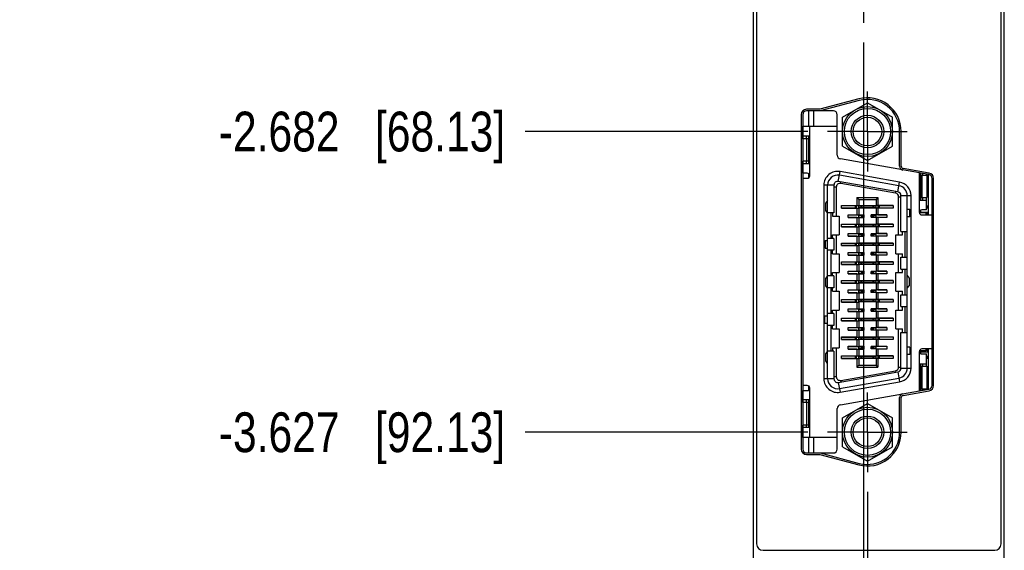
# Model space of a CAD drawing. Header units: inches. Extents: x 0.2 to 16.8, y 0.2 to 10.8.
# Tile 2 of 20: x 1.9 to 5, y 4.1 to 5.8. Entities that reach past the tile are written whole.
import ezdxf

# ---------------------------------------------------------------- set-up
doc = ezdxf.new("R2010")
doc.units = ezdxf.units.IN
doc.header["$LTSCALE"] = 0.935
doc.header["$MEASUREMENT"] = 0
doc.linetypes.add('CENTER', pattern=[0.6, 0.375, -0.075, 0.075, -0.075])
doc.layers.get('0').update_dxf_attribs({"linetype": 'CONTINUOUS'})
doc.layers.add('02___PRT_ALL_AXES', color=7, linetype='CONTINUOUS')
doc.layers.add('DIMENSIONS', color=7, linetype='CONTINUOUS')
doc.styles.get("Standard").update_dxf_attribs({"font": 'txt', "width": 0.8})
doc.dimstyles.new('DIMSTYLE_2', dxfattribs={"dimtxt": 0.125, "dimasz": 0.18, "dimexe": 0.18, "dimexo": 0.0625, "dimgap": 0.09, "dimtad": 0, "dimtih": 1, "dimtoh": 1, "dimdec": 3, "dimzin": 4, "dimdsep": 46, "dimtxsty": 'STANDARD', "dimblk": '_FILLED', "dimblk1": '_FILLED', "dimblk2": '_FILLED', "dimcen": 0.09, "dimadec": 0, "dimazin": 0, "dimtp": 0.01, "dimtm": 0.01, "dimtfac": 1, "dimtdec": 3, "dimtofl": 0, "dimtmove": 0, "dimatfit": 3, "dimldrblk": '_FILLED', "dimfxl": 1, "dimtolj": 1, "dimtzin": 4, "dimarcsym": 0})

# ---------------------------------------------------------------- blocks, each defined once
blk = doc.blocks.new('*D9')
at = {"layer": 'DIMENSIONS', "color": 2, "linetype": 'CONTINUOUS'}
for p, q in [((4.5603, 4.2817), (4.5603, 2.7952)), ((4.5603, 2.7952), (4.7259, 2.5626)), ((4.7259, 2.5626), (4.7259, 2.393))]:
    blk.add_line(p, q, dxfattribs=at)
at = {"layer": 'DIMENSIONS', "color": 2, "linetype": 'CONTINUOUS', "insert": (4.6634, 2.3305), "char_height": 0.125, "width": 1.425, "attachment_point": 3, "rotation": 90, "line_spacing_factor": 0.9}
blk.add_mtext('2X .064{\\Ftxt.shx;\\W1.000000;\\H0.125000; }[1.63]', dxfattribs=at)
blk = doc.blocks.new('_FILLED')
at = {"color": 0, "linetype": 'BYBLOCK'}
blk.add_solid([(0, 0), (-1, 0.174), (-1, -0.174)], dxfattribs=at)
blk = doc.blocks.new('*D10')
at = {"layer": 'DIMENSIONS', "color": 2, "linetype": 'CONTINUOUS'}
blk.add_line((4.5482, 5.6937), (4.5482, 2.393), dxfattribs=at)
at = {"layer": 'DIMENSIONS', "color": 2, "linetype": 'CONTINUOUS', "insert": (4.4857, 2.3305), "char_height": 0.125, "width": 1.425, "attachment_point": 3, "rotation": 90, "line_spacing_factor": 0.9}
blk.add_mtext('2X .052{\\Ftxt.shx;\\W1.000000;\\H0.125000; }[1.32]', dxfattribs=at)
blk = doc.blocks.new('*D14')
at = {"layer": 'DIMENSIONS', "color": 2, "linetype": 'CONTINUOUS'}
blk.add_line((4.3727, 5.4142), (3.4847, 5.4142), dxfattribs=at)
at = {"layer": 'DIMENSIONS', "color": 2, "linetype": 'CONTINUOUS', "insert": (3.4222, 5.4767), "char_height": 0.125, "width": 1.425, "attachment_point": 3, "line_spacing_factor": 0.9}
blk.add_mtext('-2.682{\\Ftxt.shx;\\W1.000000;\\H0.125000; }[68.13]', dxfattribs=at)
blk = doc.blocks.new('*D15')
at = {"layer": 'DIMENSIONS', "color": 2, "linetype": 'CONTINUOUS'}
blk.add_line((4.3727, 4.4693), (3.4847, 4.4693), dxfattribs=at)
at = {"layer": 'DIMENSIONS', "color": 2, "linetype": 'CONTINUOUS', "insert": (3.4222, 4.5318), "char_height": 0.125, "width": 1.425, "attachment_point": 3, "line_spacing_factor": 0.9}
blk.add_mtext('-3.627{\\Ftxt.shx;\\W1.000000;\\H0.125000; }[92.13]', dxfattribs=at)
blk = doc.blocks.new('*D16')
at = {"layer": 'DIMENSIONS', "color": 2, "linetype": 'CONTINUOUS'}
blk.add_line((4.3086, 3.2755), (3.4847, 3.2755), dxfattribs=at)
at = {"layer": 'DIMENSIONS', "color": 2, "linetype": 'CONTINUOUS', "insert": (3.4222, 3.338), "char_height": 0.125, "width": 1.525, "attachment_point": 3, "line_spacing_factor": 0.9}
blk.add_mtext('-4.821{\\Ftxt.shx;\\W1.000000;\\H0.125000; }[122.45]', dxfattribs=at)

msp = doc.modelspace()

# ---------------------------------------------------------------- linework, layer by layer
at = {"color": 7, "linetype": 'CONTINUOUS'}
for p, q in [((4.2022, 3.0805), (4.2022, 8.2184)), ((4.9902, 3.0805), (4.9902, 8.2184)), ((4.2122, 8.1884), (4.2122, 4.1184)), ((4.9802, 4.1184), (4.9802, 8.1884)), ((4.5332, 5.5166), (4.4106, 5.4842)), ((4.5344, 5.5118), (4.4113, 5.4792)), ((4.4106, 5.4842), (4.3693, 5.4842)), ((4.4533, 5.4792), (4.3693, 5.4792)), ((4.3752, 5.4792), (4.3752, 5.4309)), ((4.391, 5.4792), (4.3909, 5.4309)), ((4.4818, 5.4595), (4.5603, 5.5048)), ((4.5603, 5.5048), (4.6388, 5.4595)), ((4.3523, 5.4672), (4.3523, 4.4162)), ((4.3573, 5.4672), (4.3573, 4.4162)), ((4.4653, 5.3398), (4.4653, 5.4672)), ((4.4818, 5.3688), (4.4818, 5.4595)), ((4.6388, 5.3688), (4.6388, 5.4595)), ((4.3575, 5.3915), (4.3575, 5.4309)), ((4.3575, 5.4309), (4.4653, 5.4309)), ((4.3792, 5.2754), (4.3792, 5.4309)), ((4.6613, 5.3052), (4.6613, 5.4142)), ((4.6663, 5.3052), (4.6663, 5.4142)), ((4.3752, 5.3915), (4.3573, 5.3915)), ((4.3792, 5.3994), (4.3575, 5.3994)), ((4.3692, 5.3915), (4.3692, 5.3207)), ((4.3693, 5.3915), (4.3693, 5.3994)), ((4.3752, 5.3994), (4.3752, 5.3128)), ((4.4818, 5.3688), (4.5603, 5.3235)), ((4.5603, 5.3235), (4.6388, 5.3688)), ((4.3752, 5.3207), (4.3573, 5.3207)), ((4.3575, 5.2833), (4.3575, 5.3207)), ((4.3693, 5.3128), (4.3693, 5.3207)), ((4.7534, 5.2789), (4.4752, 5.328)), ((4.3792, 5.3128), (4.3575, 5.3128)), ((4.7542, 5.2838), (4.6721, 5.2983)), ((4.3573, 5.2675), (4.3713, 5.2675)), ((4.3713, 5.2833), (4.3575, 5.2833)), ((4.3752, 5.2822), (4.3752, 5.2686)), ((4.4688, 5.2575), (4.4743, 5.2885)), ((4.6592, 5.2439), (4.4722, 5.2769)), ((4.6613, 5.2555), (4.4743, 5.2885)), ((4.7237, 5.1602), (4.7237, 5.2842)), ((4.7276, 5.1986), (4.7276, 5.2835)), ((4.7276, 5.2773), (4.7473, 5.2773)), ((4.7314, 5.2773), (4.7314, 5.2065)), ((4.7335, 5.2824), (4.7335, 5.2773)), ((4.7453, 5.2803), (4.7453, 5.2773)), ((4.7473, 5.2773), (4.7473, 5.2065)), ((4.7512, 5.2793), (4.7512, 5.1523)), ((4.7633, 4.6163), (4.7633, 5.2671)), ((4.7683, 4.6163), (4.7683, 5.2671)), ((4.455, 5.2459), (4.4235, 5.2459)), ((4.4235, 5.2459), (4.4235, 4.6376)), ((4.4353, 4.6376), (4.4353, 5.2459)), ((4.455, 5.2459), (4.455, 5.1592)), ((4.4623, 5.2395), (4.455, 5.2395)), ((4.4623, 5.2395), (4.4623, 5.1484)), ((4.6558, 5.2245), (4.4688, 5.2575)), ((4.4762, 5.2511), (4.4771, 5.256)), ((4.6484, 5.2208), (4.4762, 5.2511)), ((4.6558, 5.2245), (4.6613, 5.2555)), ((4.4353, 5.1976), (4.4294, 5.1898)), ((4.5274, 5.2069), (4.5931, 5.2069)), ((4.5274, 5.2069), (4.5333, 5.201)), ((4.5274, 5.2069), (4.5274, 5.1821)), ((4.5333, 5.201), (4.5872, 5.201)), ((4.5333, 5.201), (4.5333, 5.182)), ((4.5931, 5.2069), (4.5872, 5.201)), ((4.5872, 5.201), (4.5872, 5.182)), ((4.5931, 5.2069), (4.5931, 5.1821)), ((4.6484, 5.2208), (4.6493, 5.2257)), ((4.6582, 5.2091), (4.6656, 5.2091)), ((4.6582, 5.0894), (4.6582, 5.2091)), ((4.6656, 5.2129), (4.6971, 5.2129)), ((4.6656, 5.1002), (4.6656, 5.2129)), ((4.6853, 4.6706), (4.6853, 5.2129)), ((4.6971, 4.6706), (4.6971, 5.2129)), ((4.7237, 5.1986), (4.7453, 5.1986)), ((4.7276, 5.2065), (4.7473, 5.2065)), ((4.7335, 5.2065), (4.7335, 5.1986)), ((4.7453, 5.1681), (4.7453, 5.2065)), ((4.4294, 5.1661), (4.4294, 5.1898)), ((4.4353, 5.1583), (4.4294, 5.1661)), ((4.4788, 5.1821), (4.5274, 5.1821)), ((4.4788, 5.1738), (4.4788, 5.1821)), ((4.4788, 5.182), (4.5333, 5.182)), ((4.4788, 5.1739), (4.5333, 5.1739)), ((4.5274, 5.1738), (4.4788, 5.1738)), ((4.5223, 5.1809), (4.5262, 5.1809)), ((4.5223, 5.175), (4.5223, 5.1809)), ((4.5223, 5.175), (4.5262, 5.175)), ((4.5262, 5.175), (4.5262, 5.1809)), ((4.5274, 5.1821), (4.5333, 5.182)), ((4.5274, 5.1738), (4.5333, 5.1739)), ((4.5274, 5.1738), (4.5274, 5.1527)), ((4.5333, 5.1739), (4.5333, 5.182)), ((4.5872, 5.1813), (4.5333, 5.1813)), ((4.5333, 5.1809), (4.5872, 5.1809)), ((4.5333, 5.175), (4.5872, 5.175)), ((4.5872, 5.1746), (4.5333, 5.1746)), ((4.5333, 5.1739), (4.5333, 5.1527)), ((4.5405, 5.175), (4.5405, 5.1809)), ((4.5428, 5.175), (4.5428, 5.1809)), ((4.5778, 5.175), (4.5778, 5.1809)), ((4.5802, 5.175), (4.5802, 5.1809)), ((4.5931, 5.1821), (4.5872, 5.182)), ((4.641, 5.182), (4.5872, 5.182)), ((4.5872, 5.1739), (4.5872, 5.182)), ((4.641, 5.1739), (4.5872, 5.1739)), ((4.5931, 5.1738), (4.5872, 5.1739)), ((4.5872, 5.1739), (4.5872, 5.1527)), ((4.5931, 5.1821), (4.641, 5.1821)), ((4.641, 5.1738), (4.5931, 5.1738)), ((4.5931, 5.1738), (4.5931, 5.1527)), ((4.5944, 5.1809), (4.5983, 5.1809)), ((4.5944, 5.175), (4.5944, 5.1809)), ((4.5944, 5.175), (4.5983, 5.175)), ((4.5983, 5.175), (4.5983, 5.1809)), ((4.641, 5.1821), (4.641, 5.1738)), ((4.6853, 5.1701), (4.6933, 5.1701)), ((4.6933, 5.1464), (4.6933, 5.1701)), ((4.6933, 5.1464), (4.6933, 5.1701)), ((4.7276, 5.1583), (4.7276, 5.167)), ((4.7453, 5.1681), (4.7315, 5.1681)), ((4.7453, 5.1809), (4.7512, 5.1809)), ((4.7453, 5.175), (4.7512, 5.175)), ((4.748, 5.175), (4.748, 5.1809)), ((4.455, 5.1592), (4.4353, 5.1592)), ((4.4461, 5.0785), (4.4461, 5.1592)), ((4.4505, 5.1592), (4.4505, 5.1484)), ((4.4505, 5.1484), (4.4712, 5.1484)), ((4.4712, 5.1484), (4.4712, 5.0894)), ((4.4998, 5.1527), (4.5333, 5.1527)), ((4.4998, 5.1527), (4.5274, 5.1527)), ((4.4998, 5.1441), (4.4998, 5.1527)), ((4.4998, 5.1442), (4.5333, 5.1442)), ((4.5274, 5.1441), (4.4998, 5.1441)), ((4.5274, 5.1527), (4.5333, 5.1527)), ((4.5274, 5.1441), (4.5333, 5.1442)), ((4.5274, 5.1441), (4.5274, 5.123)), ((4.5333, 5.1527), (4.5487, 5.1527)), ((4.5333, 5.1442), (4.5333, 5.1527)), ((4.5333, 5.1514), (4.5487, 5.1514)), ((4.5333, 5.1455), (4.5487, 5.1455)), ((4.5333, 5.1442), (4.5333, 5.123)), ((4.5333, 5.1441), (4.5487, 5.1441)), ((4.5422, 5.1455), (4.5422, 5.1514)), ((4.5433, 5.1455), (4.5433, 5.1514)), ((4.5477, 5.1455), (4.5477, 5.1514)), ((4.5487, 5.1527), (4.5487, 5.1441)), ((4.5872, 5.1521), (4.5723, 5.1521)), ((4.5723, 5.1448), (4.5723, 5.1521)), ((4.5723, 5.1514), (4.5872, 5.1514)), ((4.5723, 5.1455), (4.5872, 5.1455)), ((4.5872, 5.1448), (4.5723, 5.1448)), ((4.574, 5.1455), (4.574, 5.1514)), ((4.5784, 5.1455), (4.5784, 5.1514)), ((4.5795, 5.1455), (4.5795, 5.1514)), ((4.5931, 5.1527), (4.5872, 5.1527)), ((4.6211, 5.1527), (4.5872, 5.1527)), ((4.5872, 5.1442), (4.5872, 5.1527)), ((4.6211, 5.1442), (4.5872, 5.1442)), ((4.5931, 5.1441), (4.5872, 5.1442)), ((4.5872, 5.1442), (4.5872, 5.123)), ((4.5931, 5.1527), (4.6211, 5.1527)), ((4.6211, 5.1441), (4.5931, 5.1441)), ((4.5931, 5.1441), (4.5931, 5.123)), ((4.6211, 5.1527), (4.6211, 5.1441)), ((4.6933, 5.1464), (4.6853, 5.1464)), ((4.7433, 5.1583), (4.7239, 5.1583)), ((4.7276, 5.1612), (4.7512, 5.1612)), ((4.7315, 5.1523), (4.7633, 5.1523)), ((4.7433, 5.1583), (4.7433, 5.1523)), ((4.7433, 5.1553), (4.7512, 5.1553)), ((4.7482, 5.1612), (4.7482, 5.1553)), ((4.4788, 5.123), (4.5274, 5.123)), ((4.4788, 5.1148), (4.4788, 5.123)), ((4.4788, 5.1229), (4.5333, 5.1229)), ((4.5274, 5.1148), (4.4788, 5.1148)), ((4.4788, 5.1148), (4.5333, 5.1148)), ((4.5223, 5.1218), (4.5262, 5.1218)), ((4.5223, 5.1159), (4.5223, 5.1218)), ((4.5223, 5.1159), (4.5262, 5.1159)), ((4.5262, 5.1159), (4.5262, 5.1218)), ((4.5274, 5.123), (4.5333, 5.123)), ((4.5274, 5.1148), (4.5333, 5.1148)), ((4.5274, 5.1148), (4.5274, 5.0937)), ((4.5333, 5.1148), (4.5333, 5.1229)), ((4.5872, 5.1222), (4.5333, 5.1222)), ((4.5333, 5.1218), (4.5872, 5.1218)), ((4.5333, 5.1159), (4.5872, 5.1159)), ((4.5872, 5.1155), (4.5333, 5.1155)), ((4.5333, 5.1148), (4.5333, 5.0936)), ((4.5405, 5.1159), (4.5405, 5.1218)), ((4.5428, 5.1159), (4.5428, 5.1218)), ((4.5778, 5.1159), (4.5778, 5.1218)), ((4.5802, 5.1159), (4.5802, 5.1218)), ((4.5931, 5.123), (4.5872, 5.123)), ((4.641, 5.1229), (4.5872, 5.1229)), ((4.5872, 5.1148), (4.5872, 5.1229)), ((4.641, 5.1148), (4.5872, 5.1148)), ((4.5931, 5.1148), (4.5872, 5.1148)), ((4.5872, 5.1148), (4.5872, 5.0936)), ((4.5931, 5.123), (4.641, 5.123)), ((4.641, 5.1148), (4.5931, 5.1148)), ((4.5931, 5.1148), (4.5931, 5.0937)), ((4.5944, 5.1218), (4.5983, 5.1218)), ((4.5944, 5.1159), (4.5944, 5.1218)), ((4.5944, 5.1159), (4.5983, 5.1159)), ((4.5983, 5.1159), (4.5983, 5.1218)), ((4.641, 5.123), (4.641, 5.1148)), ((4.455, 5.0785), (4.4353, 5.0785)), ((4.4505, 5.0894), (4.4712, 5.0894)), ((4.4505, 5.0785), (4.4505, 5.0894)), ((4.455, 5.0785), (4.455, 5.0411)), ((4.4623, 5.0894), (4.4623, 5.0303)), ((4.4998, 5.0937), (4.5274, 5.0937)), ((4.4998, 5.085), (4.4998, 5.0937)), ((4.4998, 5.0936), (4.5333, 5.0936)), ((4.4998, 5.0851), (4.5333, 5.0851)), ((4.5274, 5.085), (4.4998, 5.085)), ((4.5274, 5.0937), (4.5333, 5.0936)), ((4.5274, 5.085), (4.5333, 5.0851)), ((4.5274, 5.085), (4.5274, 5.064)), ((4.5333, 5.0937), (4.5487, 5.0937)), ((4.5333, 5.0851), (4.5333, 5.0936)), ((4.5333, 5.0923), (4.5487, 5.0923)), ((4.5333, 5.0864), (4.5487, 5.0864)), ((4.5333, 5.0851), (4.5333, 5.0639)), ((4.5333, 5.085), (4.5487, 5.085)), ((4.5422, 5.0864), (4.5422, 5.0923)), ((4.5433, 5.0864), (4.5433, 5.0923)), ((4.5477, 5.0864), (4.5477, 5.0923)), ((4.5487, 5.0937), (4.5487, 5.085)), ((4.5872, 5.093), (4.5723, 5.093)), ((4.5723, 5.0857), (4.5723, 5.093)), ((4.5723, 5.0923), (4.5872, 5.0923)), ((4.5723, 5.0864), (4.5872, 5.0864)), ((4.5872, 5.0857), (4.5723, 5.0857)), ((4.574, 5.0864), (4.574, 5.0923)), ((4.5784, 5.0864), (4.5784, 5.0923)), ((4.5795, 5.0864), (4.5795, 5.0923)), ((4.5931, 5.0937), (4.5872, 5.0936)), ((4.6211, 5.0936), (4.5872, 5.0936)), ((4.5872, 5.0851), (4.5872, 5.0936)), ((4.6211, 5.0851), (4.5872, 5.0851)), ((4.5931, 5.085), (4.5872, 5.0851)), ((4.5872, 5.0851), (4.5872, 5.0639)), ((4.5931, 5.0937), (4.6211, 5.0937)), ((4.6211, 5.085), (4.5931, 5.085)), ((4.5931, 5.085), (4.5931, 5.064)), ((4.6211, 5.0937), (4.6211, 5.085)), ((4.6493, 5.0894), (4.67, 5.0894)), ((4.6493, 5.0303), (4.6493, 5.0894)), ((4.6656, 5.1002), (4.6853, 5.1002)), ((4.67, 5.0894), (4.67, 5.1002)), ((4.6784, 5.0195), (4.6784, 5.1002)), ((4.4272, 5.0716), (4.4353, 5.0716)), ((4.4272, 5.0716), (4.4272, 5.048)), ((4.4272, 5.0716), (4.4272, 5.048)), ((4.4272, 5.048), (4.4353, 5.048)), ((4.4788, 5.064), (4.5274, 5.064)), ((4.4788, 5.0557), (4.4788, 5.064)), ((4.4788, 5.0639), (4.5333, 5.0639)), ((4.4788, 5.0558), (4.5333, 5.0558)), ((4.5274, 5.0557), (4.4788, 5.0557)), ((4.5223, 5.0628), (4.5262, 5.0628)), ((4.5223, 5.0569), (4.5223, 5.0628)), ((4.5223, 5.0569), (4.5262, 5.0569)), ((4.5262, 5.0569), (4.5262, 5.0628)), ((4.5274, 5.064), (4.5333, 5.0639)), ((4.5274, 5.0557), (4.5333, 5.0558)), ((4.5274, 5.0557), (4.5274, 5.0346)), ((4.5333, 5.0558), (4.5333, 5.0639)), ((4.5872, 5.0632), (4.5333, 5.0632)), ((4.5333, 5.0628), (4.5872, 5.0628)), ((4.5333, 5.0569), (4.5872, 5.0569)), ((4.5872, 5.0565), (4.5333, 5.0565)), ((4.5333, 5.0558), (4.5333, 5.0346)), ((4.5405, 5.0569), (4.5405, 5.0628)), ((4.5428, 5.0569), (4.5428, 5.0628)), ((4.5778, 5.0569), (4.5778, 5.0628)), ((4.5802, 5.0569), (4.5802, 5.0628)), ((4.5931, 5.064), (4.5872, 5.0639)), ((4.641, 5.0639), (4.5872, 5.0639)), ((4.5872, 5.0558), (4.5872, 5.0639)), ((4.641, 5.0558), (4.5872, 5.0558)), ((4.5931, 5.0557), (4.5872, 5.0558)), ((4.5872, 5.0558), (4.5872, 5.0346)), ((4.5931, 5.064), (4.641, 5.064)), ((4.641, 5.0557), (4.5931, 5.0557)), ((4.5931, 5.0557), (4.5931, 5.0346)), ((4.5944, 5.0628), (4.5983, 5.0628)), ((4.5944, 5.0569), (4.5944, 5.0628)), ((4.5944, 5.0569), (4.5983, 5.0569)), ((4.5983, 5.0569), (4.5983, 5.0628)), ((4.641, 5.064), (4.641, 5.0557)), ((4.455, 5.0411), (4.4353, 5.0411)), ((4.4461, 4.9604), (4.4461, 5.0411)), ((4.4505, 5.0303), (4.4505, 5.0411)), ((4.4505, 5.0303), (4.4712, 5.0303)), ((4.4712, 5.0303), (4.4712, 4.9712)), ((4.4998, 5.0346), (4.5333, 5.0346)), ((4.4998, 5.0346), (4.5274, 5.0346)), ((4.4998, 5.026), (4.4998, 5.0346)), ((4.4998, 5.0261), (4.5333, 5.0261)), ((4.5274, 5.026), (4.4998, 5.026)), ((4.5274, 5.0346), (4.5333, 5.0346)), ((4.5274, 5.026), (4.5333, 5.026)), ((4.5274, 5.026), (4.5274, 5.0049)), ((4.5333, 5.0346), (4.5487, 5.0346)), ((4.5333, 5.0261), (4.5333, 5.0346)), ((4.5333, 5.0333), (4.5487, 5.0333)), ((4.5333, 5.0273), (4.5487, 5.0273)), ((4.5333, 5.026), (4.5487, 5.026)), ((4.5333, 5.026), (4.5333, 5.0048)), ((4.5422, 5.0273), (4.5422, 5.0333)), ((4.5433, 5.0273), (4.5433, 5.0333)), ((4.5477, 5.0273), (4.5477, 5.0333)), ((4.5487, 5.0346), (4.5487, 5.026)), ((4.5872, 5.0339), (4.5723, 5.0339)), ((4.5723, 5.0267), (4.5723, 5.0339)), ((4.5723, 5.0333), (4.5872, 5.0333)), ((4.5723, 5.0273), (4.5872, 5.0273)), ((4.5872, 5.0267), (4.5723, 5.0267)), ((4.574, 5.0273), (4.574, 5.0333)), ((4.5784, 5.0273), (4.5784, 5.0333)), ((4.5795, 5.0273), (4.5795, 5.0333)), ((4.5931, 5.0346), (4.5872, 5.0346)), ((4.6211, 5.0346), (4.5872, 5.0346)), ((4.5872, 5.0261), (4.5872, 5.0346)), ((4.6211, 5.0261), (4.5872, 5.0261)), ((4.5931, 5.026), (4.5872, 5.026)), ((4.5872, 5.026), (4.5872, 5.0048)), ((4.5931, 5.0346), (4.6211, 5.0346)), ((4.6211, 5.026), (4.5931, 5.026)), ((4.5931, 5.026), (4.5931, 5.0049)), ((4.6211, 5.0346), (4.6211, 5.026)), ((4.6493, 5.0303), (4.67, 5.0303)), ((4.6582, 4.9712), (4.6582, 5.0303)), ((4.6656, 5.0195), (4.6853, 5.0195)), ((4.6656, 4.9821), (4.6656, 5.0195)), ((4.67, 5.0195), (4.67, 5.0303)), ((4.4788, 5.0049), (4.5274, 5.0049)), ((4.4788, 4.9966), (4.4788, 5.0049)), ((4.4788, 5.0048), (4.5333, 5.0048)), ((4.4788, 4.9967), (4.5333, 4.9967)), ((4.5274, 4.9966), (4.4788, 4.9966)), ((4.5223, 5.0037), (4.5262, 5.0037)), ((4.5223, 4.9978), (4.5223, 5.0037)), ((4.5223, 4.9978), (4.5262, 4.9978)), ((4.5262, 4.9978), (4.5262, 5.0037)), ((4.5274, 5.0049), (4.5333, 5.0048)), ((4.5274, 4.9966), (4.5333, 4.9967)), ((4.5274, 4.9966), (4.5274, 4.9756)), ((4.5333, 4.9967), (4.5333, 5.0048)), ((4.5872, 5.0041), (4.5333, 5.0041)), ((4.5333, 5.0037), (4.5872, 5.0037)), ((4.5333, 4.9978), (4.5872, 4.9978)), ((4.5872, 4.9974), (4.5333, 4.9974)), ((4.5333, 4.9967), (4.5333, 4.9755)), ((4.5405, 4.9978), (4.5405, 5.0037)), ((4.5428, 4.9978), (4.5428, 5.0037)), ((4.5778, 4.9978), (4.5778, 5.0037)), ((4.5802, 4.9978), (4.5802, 5.0037)), ((4.5931, 5.0049), (4.5872, 5.0048)), ((4.641, 5.0048), (4.5872, 5.0048)), ((4.5872, 4.9967), (4.5872, 5.0048)), ((4.641, 4.9967), (4.5872, 4.9967)), ((4.5931, 4.9966), (4.5872, 4.9967)), ((4.5872, 4.9967), (4.5872, 4.9755)), ((4.5931, 5.0049), (4.641, 5.0049)), ((4.641, 4.9966), (4.5931, 4.9966)), ((4.5931, 4.9966), (4.5931, 4.9756)), ((4.5944, 5.0037), (4.5983, 5.0037)), ((4.5944, 4.9978), (4.5944, 5.0037)), ((4.5944, 4.9978), (4.5983, 4.9978)), ((4.5983, 4.9978), (4.5983, 5.0037)), ((4.641, 5.0049), (4.641, 4.9966)), ((4.6656, 4.9821), (4.6853, 4.9821)), ((4.67, 4.9712), (4.67, 4.9821)), ((4.6784, 4.9014), (4.6784, 4.9821)), ((4.4353, 4.9614), (4.4294, 4.9535)), ((4.4294, 4.9299), (4.4294, 4.9535)), ((4.455, 4.9604), (4.4353, 4.9604)), ((4.4505, 4.9712), (4.4712, 4.9712)), ((4.4505, 4.9604), (4.4505, 4.9712)), ((4.455, 4.9604), (4.455, 4.923)), ((4.4623, 4.9712), (4.4623, 4.9122)), ((4.4998, 4.9756), (4.5274, 4.9756)), ((4.4998, 4.9669), (4.4998, 4.9756)), ((4.4998, 4.9755), (4.5333, 4.9755)), ((4.4998, 4.967), (4.5333, 4.967)), ((4.5274, 4.9669), (4.4998, 4.9669)), ((4.5274, 4.9756), (4.5333, 4.9755)), ((4.5274, 4.9669), (4.5333, 4.967)), ((4.5274, 4.9669), (4.5274, 4.9459)), ((4.5333, 4.9756), (4.5487, 4.9756)), ((4.5333, 4.967), (4.5333, 4.9755)), ((4.5333, 4.9742), (4.5487, 4.9742)), ((4.5333, 4.9683), (4.5487, 4.9683)), ((4.5333, 4.967), (4.5333, 4.9458)), ((4.5333, 4.9669), (4.5487, 4.9669)), ((4.5422, 4.9683), (4.5422, 4.9742)), ((4.5433, 4.9683), (4.5433, 4.9742)), ((4.5477, 4.9683), (4.5477, 4.9742)), ((4.5487, 4.9756), (4.5487, 4.9669)), ((4.5872, 4.9749), (4.5723, 4.9749)), ((4.5723, 4.9676), (4.5723, 4.9749)), ((4.5723, 4.9742), (4.5872, 4.9742)), ((4.5723, 4.9683), (4.5872, 4.9683)), ((4.5872, 4.9676), (4.5723, 4.9676)), ((4.574, 4.9683), (4.574, 4.9742)), ((4.5784, 4.9683), (4.5784, 4.9742)), ((4.5795, 4.9683), (4.5795, 4.9742)), ((4.5931, 4.9756), (4.5872, 4.9755)), ((4.6211, 4.9755), (4.5872, 4.9755)), ((4.5872, 4.967), (4.5872, 4.9755)), ((4.6211, 4.967), (4.5872, 4.967)), ((4.5931, 4.9669), (4.5872, 4.967)), ((4.5872, 4.967), (4.5872, 4.9458)), ((4.5931, 4.9756), (4.6211, 4.9756)), ((4.6211, 4.9669), (4.5931, 4.9669)), ((4.5931, 4.9669), (4.5931, 4.9459)), ((4.6211, 4.9756), (4.6211, 4.9669)), ((4.6493, 4.9712), (4.67, 4.9712)), ((4.6493, 4.9122), (4.6493, 4.9712)), ((4.6853, 4.9614), (4.6912, 4.9535)), ((4.6912, 4.9535), (4.6912, 4.9299)), ((4.4353, 4.922), (4.4294, 4.9299)), ((4.455, 4.923), (4.4353, 4.923)), ((4.4461, 4.8423), (4.4461, 4.923)), ((4.4505, 4.9122), (4.4505, 4.923)), ((4.4788, 4.9459), (4.5274, 4.9459)), ((4.4788, 4.9376), (4.4788, 4.9459)), ((4.4788, 4.9458), (4.5333, 4.9458)), ((4.4788, 4.9377), (4.5333, 4.9377)), ((4.5274, 4.9376), (4.4788, 4.9376)), ((4.5223, 4.9447), (4.5262, 4.9447)), ((4.5223, 4.9388), (4.5223, 4.9447)), ((4.5223, 4.9388), (4.5262, 4.9388)), ((4.5262, 4.9388), (4.5262, 4.9447)), ((4.5274, 4.9459), (4.5333, 4.9458)), ((4.5274, 4.9376), (4.5333, 4.9376)), ((4.5274, 4.9376), (4.5274, 4.9165)), ((4.5333, 4.9377), (4.5333, 4.9458)), ((4.5872, 4.9451), (4.5333, 4.9451)), ((4.5333, 4.9447), (4.5872, 4.9447)), ((4.5333, 4.9388), (4.5872, 4.9388)), ((4.5872, 4.9384), (4.5333, 4.9384)), ((4.5333, 4.9376), (4.5333, 4.9165)), ((4.5405, 4.9388), (4.5405, 4.9447)), ((4.5428, 4.9388), (4.5428, 4.9447)), ((4.5778, 4.9388), (4.5778, 4.9447)), ((4.5802, 4.9388), (4.5802, 4.9447)), ((4.5931, 4.9459), (4.5872, 4.9458)), ((4.641, 4.9458), (4.5872, 4.9458)), ((4.5872, 4.9377), (4.5872, 4.9458)), ((4.641, 4.9377), (4.5872, 4.9377)), ((4.5931, 4.9376), (4.5872, 4.9376)), ((4.5872, 4.9376), (4.5872, 4.9165)), ((4.5931, 4.9459), (4.641, 4.9459)), ((4.641, 4.9376), (4.5931, 4.9376)), ((4.5931, 4.9376), (4.5931, 4.9165)), ((4.5944, 4.9447), (4.5983, 4.9447)), ((4.5944, 4.9388), (4.5944, 4.9447)), ((4.5944, 4.9388), (4.5983, 4.9388)), ((4.5983, 4.9388), (4.5983, 4.9447)), ((4.641, 4.9459), (4.641, 4.9376)), ((4.6853, 4.922), (4.6912, 4.9299)), ((4.4505, 4.9122), (4.4712, 4.9122)), ((4.4712, 4.9122), (4.4712, 4.8531)), ((4.4998, 4.9165), (4.5274, 4.9165)), ((4.4998, 4.9079), (4.4998, 4.9165)), ((4.4998, 4.9164), (4.5333, 4.9164)), ((4.5274, 4.9079), (4.4998, 4.9079)), ((4.4998, 4.9079), (4.5333, 4.9079)), ((4.5274, 4.9165), (4.5333, 4.9165)), ((4.5274, 4.9079), (4.5333, 4.9079)), ((4.5274, 4.9079), (4.5274, 4.8868)), ((4.5333, 4.9165), (4.5487, 4.9165)), ((4.5333, 4.9079), (4.5333, 4.9164)), ((4.5333, 4.9151), (4.5487, 4.9151)), ((4.5333, 4.9092), (4.5487, 4.9092)), ((4.5333, 4.9079), (4.5487, 4.9079)), ((4.5333, 4.9079), (4.5333, 4.8867)), ((4.5422, 4.9092), (4.5422, 4.9151)), ((4.5433, 4.9092), (4.5433, 4.9151)), ((4.5477, 4.9092), (4.5477, 4.9151)), ((4.5487, 4.9165), (4.5487, 4.9079)), ((4.5872, 4.9158), (4.5723, 4.9158)), ((4.5723, 4.9085), (4.5723, 4.9158)), ((4.5723, 4.9151), (4.5872, 4.9151)), ((4.5723, 4.9092), (4.5872, 4.9092)), ((4.5872, 4.9085), (4.5723, 4.9085)), ((4.574, 4.9092), (4.574, 4.9151)), ((4.5784, 4.9092), (4.5784, 4.9151)), ((4.5795, 4.9092), (4.5795, 4.9151)), ((4.5931, 4.9165), (4.5872, 4.9165)), ((4.6211, 4.9164), (4.5872, 4.9164)), ((4.5872, 4.9079), (4.5872, 4.9164)), ((4.6211, 4.9079), (4.5872, 4.9079)), ((4.5931, 4.9079), (4.5872, 4.9079)), ((4.5872, 4.9079), (4.5872, 4.8867)), ((4.5931, 4.9165), (4.6211, 4.9165)), ((4.6211, 4.9079), (4.5931, 4.9079)), ((4.5931, 4.9079), (4.5931, 4.8868)), ((4.6211, 4.9165), (4.6211, 4.9079)), ((4.6493, 4.9122), (4.67, 4.9122)), ((4.6582, 4.8531), (4.6582, 4.9122)), ((4.6656, 4.9014), (4.6853, 4.9014)), ((4.6656, 4.864), (4.6656, 4.9014)), ((4.67, 4.9014), (4.67, 4.9122)), ((4.4788, 4.8868), (4.5274, 4.8868)), ((4.4788, 4.8785), (4.4788, 4.8868)), ((4.4788, 4.8867), (4.5333, 4.8867)), ((4.4788, 4.8786), (4.5333, 4.8786)), ((4.5274, 4.8785), (4.4788, 4.8785)), ((4.4998, 4.8575), (4.5274, 4.8575)), ((4.4998, 4.8488), (4.4998, 4.8575)), ((4.4998, 4.8574), (4.5333, 4.8574)), ((4.5223, 4.8856), (4.5262, 4.8856)), ((4.5223, 4.8797), (4.5223, 4.8856)), ((4.5223, 4.8797), (4.5262, 4.8797)), ((4.5262, 4.8797), (4.5262, 4.8856)), ((4.5274, 4.8868), (4.5333, 4.8867)), ((4.5274, 4.8785), (4.5333, 4.8786)), ((4.5274, 4.8785), (4.5274, 4.8575)), ((4.5274, 4.8575), (4.5333, 4.8574)), ((4.5333, 4.8786), (4.5333, 4.8867)), ((4.5872, 4.886), (4.5333, 4.886)), ((4.5333, 4.8856), (4.5872, 4.8856)), ((4.5333, 4.8797), (4.5872, 4.8797)), ((4.5872, 4.8793), (4.5333, 4.8793)), ((4.5333, 4.8786), (4.5333, 4.8574)), ((4.5333, 4.8575), (4.5487, 4.8575)), ((4.5333, 4.8489), (4.5333, 4.8574)), ((4.5333, 4.8561), (4.5487, 4.8561)), ((4.5405, 4.8797), (4.5405, 4.8856)), ((4.5422, 4.8502), (4.5422, 4.8561)), ((4.5428, 4.8797), (4.5428, 4.8856)), ((4.5433, 4.8502), (4.5433, 4.8561)), ((4.5477, 4.8502), (4.5477, 4.8561)), ((4.5487, 4.8575), (4.5487, 4.8488)), ((4.5872, 4.8568), (4.5723, 4.8568)), ((4.5723, 4.8495), (4.5723, 4.8568)), ((4.5723, 4.8561), (4.5872, 4.8561)), ((4.574, 4.8502), (4.574, 4.8561)), ((4.5778, 4.8797), (4.5778, 4.8856)), ((4.5784, 4.8502), (4.5784, 4.8561)), ((4.5795, 4.8502), (4.5795, 4.8561)), ((4.5802, 4.8797), (4.5802, 4.8856)), ((4.5931, 4.8868), (4.5872, 4.8867)), ((4.641, 4.8867), (4.5872, 4.8867)), ((4.5872, 4.8786), (4.5872, 4.8867)), ((4.641, 4.8786), (4.5872, 4.8786)), ((4.5931, 4.8785), (4.5872, 4.8786)), ((4.5872, 4.8786), (4.5872, 4.8574)), ((4.5931, 4.8575), (4.5872, 4.8574)), ((4.6211, 4.8574), (4.5872, 4.8574)), ((4.5872, 4.8489), (4.5872, 4.8574)), ((4.5931, 4.8868), (4.641, 4.8868)), ((4.641, 4.8785), (4.5931, 4.8785)), ((4.5931, 4.8785), (4.5931, 4.8575)), ((4.5931, 4.8575), (4.6211, 4.8575)), ((4.5944, 4.8856), (4.5983, 4.8856)), ((4.5944, 4.8797), (4.5944, 4.8856)), ((4.5944, 4.8797), (4.5983, 4.8797)), ((4.5983, 4.8797), (4.5983, 4.8856)), ((4.6211, 4.8575), (4.6211, 4.8488)), ((4.641, 4.8868), (4.641, 4.8785)), ((4.6656, 4.864), (4.6853, 4.864)), ((4.67, 4.8531), (4.67, 4.864)), ((4.6784, 4.7833), (4.6784, 4.864)), ((4.4269, 4.8354), (4.4353, 4.8354)), ((4.4269, 4.8118), (4.4269, 4.8354)), ((4.455, 4.8423), (4.4353, 4.8423)), ((4.4505, 4.8531), (4.4712, 4.8531)), ((4.4505, 4.8423), (4.4505, 4.8531)), ((4.455, 4.8423), (4.455, 4.8049)), ((4.4623, 4.8531), (4.4623, 4.7941)), ((4.4788, 4.8277), (4.5333, 4.8277)), ((4.4788, 4.8277), (4.5274, 4.8277)), ((4.4788, 4.8195), (4.4788, 4.8277)), ((4.4998, 4.8489), (4.5333, 4.8489)), ((4.5274, 4.8488), (4.4998, 4.8488)), ((4.5223, 4.8266), (4.5262, 4.8266)), ((4.5223, 4.8207), (4.5223, 4.8266)), ((4.5262, 4.8207), (4.5262, 4.8266)), ((4.5274, 4.8488), (4.5333, 4.8489)), ((4.5274, 4.8488), (4.5274, 4.8277)), ((4.5274, 4.8277), (4.5333, 4.8277)), ((4.5333, 4.8502), (4.5487, 4.8502)), ((4.5333, 4.8489), (4.5333, 4.8277)), ((4.5333, 4.8488), (4.5487, 4.8488)), ((4.5333, 4.8195), (4.5333, 4.8277)), ((4.5872, 4.827), (4.5333, 4.827)), ((4.5333, 4.8266), (4.5872, 4.8266)), ((4.5405, 4.8207), (4.5405, 4.8266)), ((4.5428, 4.8207), (4.5428, 4.8266)), ((4.5723, 4.8502), (4.5872, 4.8502)), ((4.5872, 4.8495), (4.5723, 4.8495)), ((4.5778, 4.8207), (4.5778, 4.8266)), ((4.5802, 4.8207), (4.5802, 4.8266)), ((4.6211, 4.8489), (4.5872, 4.8489)), ((4.5931, 4.8488), (4.5872, 4.8489)), ((4.5872, 4.8489), (4.5872, 4.8277)), ((4.5931, 4.8277), (4.5872, 4.8277)), ((4.641, 4.8277), (4.5872, 4.8277)), ((4.5872, 4.8195), (4.5872, 4.8277)), ((4.6211, 4.8488), (4.5931, 4.8488)), ((4.5931, 4.8488), (4.5931, 4.8277)), ((4.5931, 4.8277), (4.641, 4.8277)), ((4.5944, 4.8266), (4.5983, 4.8266)), ((4.5944, 4.8207), (4.5944, 4.8266)), ((4.5983, 4.8207), (4.5983, 4.8266)), ((4.641, 4.8277), (4.641, 4.8195)), ((4.6493, 4.8531), (4.67, 4.8531)), ((4.6493, 4.7941), (4.6493, 4.8531)), ((4.4269, 4.8118), (4.4353, 4.8118)), ((4.455, 4.8049), (4.4353, 4.8049)), ((4.4461, 4.7242), (4.4461, 4.8049)), ((4.4505, 4.7941), (4.4505, 4.8049)), ((4.5274, 4.8195), (4.4788, 4.8195)), ((4.4788, 4.8195), (4.5333, 4.8195)), ((4.4998, 4.7984), (4.5274, 4.7984)), ((4.4998, 4.7898), (4.4998, 4.7984)), ((4.4998, 4.7983), (4.5333, 4.7983)), ((4.5223, 4.8207), (4.5262, 4.8207)), ((4.5274, 4.8195), (4.5333, 4.8195)), ((4.5274, 4.8195), (4.5274, 4.7984)), ((4.5274, 4.7984), (4.5333, 4.7983)), ((4.5333, 4.8207), (4.5872, 4.8207)), ((4.5872, 4.8203), (4.5333, 4.8203)), ((4.5333, 4.8195), (4.5333, 4.7983)), ((4.5333, 4.7984), (4.5487, 4.7984)), ((4.5333, 4.7898), (4.5333, 4.7983)), ((4.5333, 4.797), (4.5487, 4.797)), ((4.5422, 4.7911), (4.5422, 4.797)), ((4.5433, 4.7911), (4.5433, 4.797)), ((4.5477, 4.7911), (4.5477, 4.797)), ((4.5487, 4.7984), (4.5487, 4.7898)), ((4.5872, 4.7977), (4.5723, 4.7977)), ((4.5723, 4.7904), (4.5723, 4.7977)), ((4.5723, 4.797), (4.5872, 4.797)), ((4.574, 4.7911), (4.574, 4.797)), ((4.5784, 4.7911), (4.5784, 4.797)), ((4.5795, 4.7911), (4.5795, 4.797)), ((4.641, 4.8195), (4.5872, 4.8195)), ((4.5931, 4.8195), (4.5872, 4.8195)), ((4.5872, 4.8195), (4.5872, 4.7983)), ((4.5931, 4.7984), (4.5872, 4.7983)), ((4.6211, 4.7983), (4.5872, 4.7983)), ((4.5872, 4.7898), (4.5872, 4.7983)), ((4.641, 4.8195), (4.5931, 4.8195)), ((4.5931, 4.8195), (4.5931, 4.7984)), ((4.5931, 4.7984), (4.6211, 4.7984)), ((4.5944, 4.8207), (4.5983, 4.8207)), ((4.6211, 4.7984), (4.6211, 4.7898)), ((4.4505, 4.7941), (4.4712, 4.7941)), ((4.4712, 4.7941), (4.4712, 4.735)), ((4.4788, 4.7687), (4.5274, 4.7687)), ((4.4788, 4.7604), (4.4788, 4.7687)), ((4.4788, 4.7686), (4.5333, 4.7686)), ((4.5274, 4.7898), (4.4998, 4.7898)), ((4.4998, 4.7898), (4.5333, 4.7898)), ((4.5223, 4.7675), (4.5262, 4.7675)), ((4.5223, 4.7616), (4.5223, 4.7675)), ((4.5262, 4.7616), (4.5262, 4.7675)), ((4.5274, 4.7898), (4.5333, 4.7898)), ((4.5274, 4.7898), (4.5274, 4.7687)), ((4.5274, 4.7687), (4.5333, 4.7686)), ((4.5333, 4.7911), (4.5487, 4.7911)), ((4.5333, 4.7898), (4.5487, 4.7898)), ((4.5333, 4.7898), (4.5333, 4.7686)), ((4.5333, 4.7605), (4.5333, 4.7686)), ((4.5872, 4.7679), (4.5333, 4.7679)), ((4.5333, 4.7675), (4.5872, 4.7675)), ((4.5405, 4.7616), (4.5405, 4.7675)), ((4.5428, 4.7616), (4.5428, 4.7675)), ((4.5723, 4.7911), (4.5872, 4.7911)), ((4.5872, 4.7904), (4.5723, 4.7904)), ((4.5778, 4.7616), (4.5778, 4.7675)), ((4.5802, 4.7616), (4.5802, 4.7675)), ((4.6211, 4.7898), (4.5872, 4.7898)), ((4.5931, 4.7898), (4.5872, 4.7898)), ((4.5872, 4.7898), (4.5872, 4.7686)), ((4.5931, 4.7687), (4.5872, 4.7686)), ((4.641, 4.7686), (4.5872, 4.7686)), ((4.5872, 4.7605), (4.5872, 4.7686)), ((4.6211, 4.7898), (4.5931, 4.7898)), ((4.5931, 4.7898), (4.5931, 4.7687)), ((4.5931, 4.7687), (4.641, 4.7687)), ((4.5944, 4.7675), (4.5983, 4.7675)), ((4.5944, 4.7616), (4.5944, 4.7675)), ((4.5983, 4.7616), (4.5983, 4.7675)), ((4.641, 4.7687), (4.641, 4.7604)), ((4.6493, 4.7941), (4.67, 4.7941)), ((4.6582, 4.6743), (4.6582, 4.7941)), ((4.6656, 4.7833), (4.6853, 4.7833)), ((4.6656, 4.6706), (4.6656, 4.7833)), ((4.67, 4.7833), (4.67, 4.7941)), ((4.4505, 4.735), (4.4712, 4.735)), ((4.4505, 4.735), (4.4505, 4.7242)), ((4.4623, 4.735), (4.4623, 4.6439)), ((4.4788, 4.7605), (4.5333, 4.7605)), ((4.5274, 4.7604), (4.4788, 4.7604)), ((4.4998, 4.7394), (4.5274, 4.7394)), ((4.4998, 4.7307), (4.4998, 4.7394)), ((4.4998, 4.7393), (4.5333, 4.7393)), ((4.5223, 4.7616), (4.5262, 4.7616)), ((4.5274, 4.7604), (4.5333, 4.7605)), ((4.5274, 4.7604), (4.5274, 4.7394)), ((4.5274, 4.7394), (4.5333, 4.7393)), ((4.5333, 4.7616), (4.5872, 4.7616)), ((4.5872, 4.7612), (4.5333, 4.7612)), ((4.5333, 4.7605), (4.5333, 4.7393)), ((4.5333, 4.7394), (4.5487, 4.7394)), ((4.5333, 4.7308), (4.5333, 4.7393)), ((4.5333, 4.738), (4.5487, 4.738)), ((4.5422, 4.7321), (4.5422, 4.738)), ((4.5433, 4.7321), (4.5433, 4.738)), ((4.5477, 4.7321), (4.5477, 4.738)), ((4.5487, 4.7394), (4.5487, 4.7307)), ((4.5872, 4.7387), (4.5723, 4.7387)), ((4.5723, 4.7314), (4.5723, 4.7387)), ((4.5723, 4.738), (4.5872, 4.738)), ((4.574, 4.7321), (4.574, 4.738)), ((4.5784, 4.7321), (4.5784, 4.738)), ((4.5795, 4.7321), (4.5795, 4.738)), ((4.641, 4.7605), (4.5872, 4.7605)), ((4.5931, 4.7604), (4.5872, 4.7605)), ((4.5872, 4.7605), (4.5872, 4.7393)), ((4.5931, 4.7394), (4.5872, 4.7393)), ((4.6211, 4.7393), (4.5872, 4.7393)), ((4.5872, 4.7308), (4.5872, 4.7393)), ((4.641, 4.7604), (4.5931, 4.7604)), ((4.5931, 4.7604), (4.5931, 4.7394)), ((4.5931, 4.7394), (4.6211, 4.7394)), ((4.5944, 4.7616), (4.5983, 4.7616)), ((4.6211, 4.7394), (4.6211, 4.7307)), ((4.6936, 4.737), (4.6853, 4.737)), ((4.6936, 4.737), (4.6936, 4.7134)), ((4.4353, 4.7252), (4.4294, 4.7173)), ((4.4294, 4.6937), (4.4294, 4.7173)), ((4.455, 4.7242), (4.4353, 4.7242)), ((4.455, 4.7242), (4.455, 4.6376)), ((4.4788, 4.7096), (4.5333, 4.7096)), ((4.4788, 4.7096), (4.5274, 4.7096)), ((4.4788, 4.7014), (4.4788, 4.7096)), ((4.4788, 4.7014), (4.5333, 4.7014)), ((4.4998, 4.7308), (4.5333, 4.7308)), ((4.5274, 4.7307), (4.4998, 4.7307)), ((4.5223, 4.7085), (4.5262, 4.7085)), ((4.5223, 4.7025), (4.5223, 4.7085)), ((4.5223, 4.7025), (4.5262, 4.7025)), ((4.5262, 4.7025), (4.5262, 4.7085)), ((4.5274, 4.7307), (4.5333, 4.7308)), ((4.5274, 4.7307), (4.5274, 4.7096)), ((4.5274, 4.7096), (4.5333, 4.7096)), ((4.5274, 4.7014), (4.5333, 4.7014)), ((4.5333, 4.7321), (4.5487, 4.7321)), ((4.5333, 4.7308), (4.5333, 4.7096)), ((4.5333, 4.7307), (4.5487, 4.7307)), ((4.5333, 4.7014), (4.5333, 4.7096)), ((4.5872, 4.7088), (4.5333, 4.7088)), ((4.5333, 4.7085), (4.5872, 4.7085)), ((4.5333, 4.7025), (4.5872, 4.7025)), ((4.5872, 4.7022), (4.5333, 4.7022)), ((4.5333, 4.7014), (4.5333, 4.6797)), ((4.5405, 4.7025), (4.5405, 4.7085)), ((4.5428, 4.7025), (4.5428, 4.7085)), ((4.5723, 4.7321), (4.5872, 4.7321)), ((4.5872, 4.7314), (4.5723, 4.7314)), ((4.5778, 4.7025), (4.5778, 4.7085)), ((4.5802, 4.7025), (4.5802, 4.7085)), ((4.6211, 4.7308), (4.5872, 4.7308)), ((4.5931, 4.7307), (4.5872, 4.7308)), ((4.5872, 4.7308), (4.5872, 4.7096)), ((4.5931, 4.7096), (4.5872, 4.7096)), ((4.641, 4.7096), (4.5872, 4.7096)), ((4.5872, 4.7014), (4.5872, 4.7096)), ((4.641, 4.7014), (4.5872, 4.7014)), ((4.5931, 4.7014), (4.5872, 4.7014)), ((4.5872, 4.7014), (4.5872, 4.6797)), ((4.6211, 4.7307), (4.5931, 4.7307)), ((4.5931, 4.7307), (4.5931, 4.7096)), ((4.5931, 4.7096), (4.641, 4.7096)), ((4.5944, 4.7085), (4.5983, 4.7085)), ((4.5944, 4.7025), (4.5944, 4.7085)), ((4.5944, 4.7025), (4.5983, 4.7025)), ((4.5983, 4.7025), (4.5983, 4.7085)), ((4.641, 4.7096), (4.641, 4.7014)), ((4.6936, 4.7134), (4.6853, 4.7134)), ((4.7237, 4.5993), (4.7237, 4.7232)), ((4.7433, 4.7252), (4.7239, 4.7252)), ((4.7276, 4.7164), (4.7276, 4.7252)), ((4.7276, 4.7222), (4.7512, 4.7222)), ((4.7633, 4.7311), (4.7315, 4.7311)), ((4.7315, 4.7153), (4.7453, 4.7153)), ((4.7433, 4.7311), (4.7433, 4.7252)), ((4.7433, 4.7281), (4.7512, 4.7281)), ((4.7453, 4.677), (4.7453, 4.7153)), ((4.7453, 4.7085), (4.7512, 4.7085)), ((4.7453, 4.7025), (4.7512, 4.7025)), ((4.748, 4.7025), (4.748, 4.7085)), ((4.7482, 4.7281), (4.7482, 4.7222)), ((4.7512, 4.7311), (4.7512, 4.6041)), ((4.4353, 4.6858), (4.4294, 4.6937)), ((4.5274, 4.7014), (4.4788, 4.7014)), ((4.5274, 4.7014), (4.5274, 4.6738)), ((4.5274, 4.6738), (4.5333, 4.6797)), ((4.5274, 4.6738), (4.5931, 4.6738)), ((4.5333, 4.6797), (4.5872, 4.6797)), ((4.5931, 4.6738), (4.5872, 4.6797)), ((4.641, 4.7014), (4.5931, 4.7014)), ((4.5931, 4.7014), (4.5931, 4.6738)), ((4.6582, 4.6743), (4.6656, 4.6743)), ((4.6656, 4.6706), (4.6971, 4.6706)), ((4.7237, 4.6848), (4.7453, 4.6848)), ((4.7276, 4.6), (4.7276, 4.6848)), ((4.7276, 4.677), (4.7473, 4.677)), ((4.7314, 4.677), (4.7314, 4.6061)), ((4.7335, 4.6848), (4.7335, 4.677)), ((4.7473, 4.677), (4.7473, 4.6061)), ((4.4623, 4.6439), (4.455, 4.6439)), ((4.4688, 4.626), (4.6558, 4.6589)), ((4.4762, 4.6323), (4.6484, 4.6627)), ((4.6484, 4.6627), (4.6493, 4.6578)), ((4.6558, 4.6589), (4.6613, 4.6279)), ((4.3713, 4.6159), (4.3573, 4.6159)), ((4.3752, 4.6149), (4.3752, 4.6012)), ((4.455, 4.6376), (4.4235, 4.6376)), ((4.4688, 4.626), (4.4743, 4.5949)), ((4.4722, 4.6066), (4.6592, 4.6395)), ((4.4743, 4.5949), (4.6613, 4.6279)), ((4.4762, 4.6323), (4.4771, 4.6274)), ((4.3575, 4.6002), (4.3713, 4.6002)), ((4.3575, 4.5628), (4.3575, 4.6002)), ((4.3792, 4.4525), (4.3792, 4.6081)), ((4.4752, 4.5555), (4.7534, 4.6045)), ((4.6613, 4.4693), (4.6613, 4.5782)), ((4.6663, 4.4693), (4.6663, 4.5782)), ((4.6721, 4.5851), (4.7542, 4.5996)), ((4.7276, 4.6061), (4.7473, 4.6061)), ((4.7335, 4.6061), (4.7335, 4.601)), ((4.7453, 4.6061), (4.7453, 4.6031)), ((4.3752, 4.5628), (4.3573, 4.5628)), ((4.3792, 4.5707), (4.3575, 4.5707)), ((4.3692, 4.5628), (4.3692, 4.4919)), ((4.3693, 4.5628), (4.3693, 4.5707)), ((4.3752, 4.5707), (4.3752, 4.484)), ((4.4818, 4.5146), (4.5603, 4.5599)), ((4.5603, 4.5599), (4.6388, 4.5146)), ((4.4653, 4.4162), (4.4653, 4.5436)), ((4.3752, 4.4919), (4.3573, 4.4919)), ((4.3575, 4.4525), (4.3575, 4.4919)), ((4.3693, 4.484), (4.3693, 4.4919)), ((4.4818, 4.424), (4.4818, 4.5146)), ((4.6388, 4.424), (4.6388, 4.5146)), ((4.3792, 4.484), (4.3575, 4.484)), ((4.4653, 4.4525), (4.3575, 4.4525)), ((4.3752, 4.4525), (4.3752, 4.4042)), ((4.3909, 4.4525), (4.391, 4.4042)), ((4.4818, 4.424), (4.5603, 4.3786)), ((4.5603, 4.3786), (4.6388, 4.424)), ((4.3693, 4.4042), (4.4533, 4.4042)), ((4.3693, 4.3992), (4.4106, 4.3992)), ((4.4106, 4.3992), (4.5332, 4.3668)), ((4.4113, 4.4042), (4.5344, 4.3716)), ((4.2322, 4.0984), (4.9602, 4.0984))]:
    msp.add_line(p, q, dxfattribs=at)
for centre, radius in [((4.5603, 5.4142), 0.0785), ((4.5603, 5.4142), 0.0725), ((4.5603, 5.4142), 0.051), ((4.5603, 5.4142), 0.045), ((4.5603, 4.4693), 0.0785), ((4.5603, 4.4693), 0.0725), ((4.5603, 4.4693), 0.051), ((4.5603, 4.4693), 0.045)]:
    msp.add_circle(centre, radius, dxfattribs=at)
for centre, radius, start, end in [((4.5603, 5.4142), 0.106, 0, 104.8171), ((4.5603, 5.4142), 0.101, 0, 104.8171), ((4.3693, 5.4672), 0.017, 90, 180), ((4.3693, 5.4672), 0.012, 90, 180), ((4.4533, 5.4672), 0.012, 0, 90), ((4.4773, 5.3398), 0.012, 180, 260), ((4.4668, 5.2459), 0.0433, 80, 180), ((4.6733, 5.3052), 0.012, 180, 260), ((4.6733, 5.3052), 0.007, 180, 260), ((4.3713, 5.2754), 0.00787, 270, 90), ((4.4668, 5.2459), 0.0315, 80, 180), ((4.7513, 5.2671), 0.012, 0, 80), ((4.7513, 5.2671), 0.017, 0, 80), ((4.4668, 5.2459), 0.0118, 80, 180), ((4.4741, 5.2395), 0.0118, 80, 180), ((4.6538, 5.2129), 0.0315, 0, 80), ((4.6538, 5.2129), 0.0433, 0, 80), ((4.6464, 5.2091), 0.0118, 0, 80), ((4.6538, 5.2129), 0.0118, 0, 80), ((4.7315, 5.1602), 0.00787, 90, 270), ((4.7315, 4.7232), 0.00787, 90, 270), ((4.6464, 4.6743), 0.0118, 280, 360), ((4.6538, 4.6706), 0.0118, 280, 360), ((4.6538, 4.6706), 0.0315, 280, 360), ((4.6538, 4.6706), 0.0433, 280, 360), ((4.4741, 4.6439), 0.0118, 180, 280), ((4.3713, 4.6081), 0.00787, 270, 90), ((4.4668, 4.6376), 0.0433, 180, 280), ((4.4668, 4.6376), 0.0315, 180, 280), ((4.4668, 4.6376), 0.0118, 180, 280), ((4.7513, 4.6163), 0.012, 280, 360), ((4.7513, 4.6163), 0.017, 280, 360), ((4.6733, 4.5782), 0.012, 100, 180), ((4.6733, 4.5782), 0.007, 100, 180), ((4.4773, 4.5436), 0.012, 100, 180), ((4.5603, 4.4693), 0.106, 255.1829, 360), ((4.5603, 4.4693), 0.101, 255.1829, 360), ((4.3693, 4.4162), 0.017, 180, 270), ((4.3693, 4.4162), 0.012, 180, 270), ((4.4533, 4.4162), 0.012, 270, 360), ((4.2322, 4.1184), 0.02, 180, 270), ((4.9602, 4.1184), 0.02, 270, 360)]:
    msp.add_arc(centre, radius, start, end, dxfattribs=at)
at = {"layer": '02___PRT_ALL_AXES', "color": 7, "linetype": 'CENTER'}
for p, q in [((4.5482, 5.8813), (4.5482, 5.7562)), ((4.5603, 5.4142), (4.5603, 5.5401)), ((4.5603, 5.4142), (4.4352, 5.4142)), ((4.5603, 5.4142), (4.6854, 5.4142)), ((4.5603, 5.4142), (4.5603, 5.2891)), ((4.5603, 4.4693), (4.5603, 4.5944)), ((4.5603, 4.4693), (4.4352, 4.4693)), ((4.5603, 4.4693), (4.6854, 4.4693)), ((4.5603, 4.4693), (4.5603, 4.3442))]:
    msp.add_line(p, q, dxfattribs=at)

# ---------------------------------------------------------------- dimensions: what is measured, and where the dimension line sits
at = {"layer": 'DIMENSIONS', "color": 2, "linetype": 'CONTINUOUS'}
for feature_location, offset, dtype, origin, text, picture, middle in [((4.3086, 3.2755), (-0.8239, 0), 0, (4.3711, 8.0964), '-<>', '*D16', (2.4097, 3.2755)), ((4.3727, 5.4142), (-0.888, 0), 0, (4.4352, 8.0964), '-<>', '*D14', (2.4597, 5.4142)), ((4.3727, 4.4693), (-0.888, 0), 0, (4.4352, 8.0964), '-<>', '*D15', (2.4597, 4.4693)), ((4.5482, 5.6937), (0, -3.3007), 1, (4.4962, 5.7562), '2X <>', '*D10', (4.6602, 1.4392)), ((4.5602687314, 4.2816781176), (0.1656522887, -1.8887190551), 0, (4.4962136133, 4.3441781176), '2X <>', '*D9', (4.8379394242, 1.4391597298))]:
    dim = msp.add_ordinate_dim(feature_location=feature_location, offset=offset, dtype=dtype, origin=origin, text=text, dimstyle='DIMSTYLE_2', dxfattribs=at)
    dim.commit()
    dim.dimension.update_dxf_attribs({"geometry": picture, "text_midpoint": middle})

doc.saveas('drawing.dxf')
